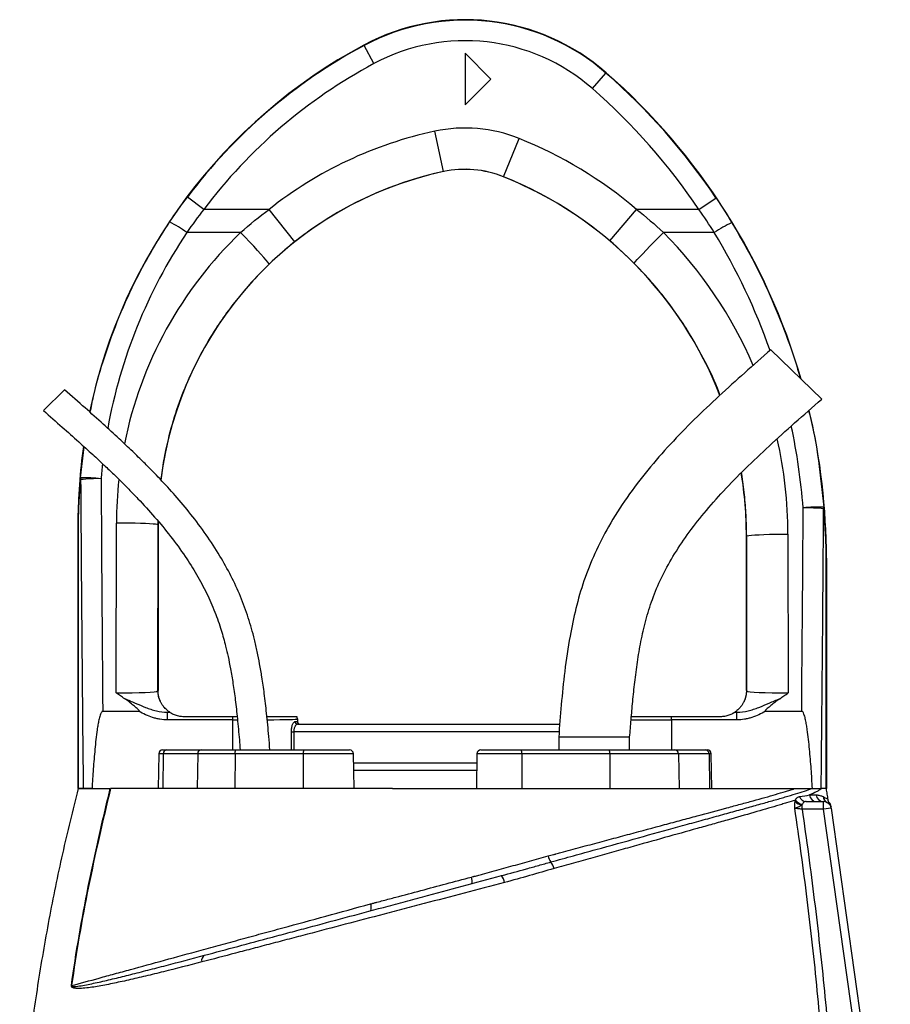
# Model space of a CAD drawing. Header units: millimetres. Extents: x 4080 to 7675, y 754 to 11989.
# Tile 6 of 6: x 5014 to 6701, y 10082 to 11989. Entities that reach past the tile are written whole.
import ezdxf

# ---------------------------------------------------------------- set-up
doc = ezdxf.new("R2010")
doc.units = ezdxf.units.MM
doc.header["$LTSCALE"] = 5

msp = doc.modelspace()

# ---------------------------------------------------------------- linework, layer by layer
at = {"color": 7, "linetype": 'Continuous', "lineweight": 25}
for p, q in [((5681.4, 11939.5), (5681, 11940.2)), ((5700.3, 11904.3), (5681.4, 11939.5)), ((5927.1, 11874.4), (5877.1, 11924.4)), ((5877.1, 11924.4), (5877.1, 11824.4)), ((6150, 11886.1), (6150.5, 11886.7)), ((5877.1, 11824.4), (5927.1, 11874.4)), ((6123.6, 11856), (6150, 11886.1)), ((5835.1, 11695), (5818.3, 11773.2)), ((5951.7, 11685.1), (5981.5, 11759.3)), ((5835.1, 11695), (5835.1, 11694.9)), ((5951.7, 11685.1), (5951.7, 11685)), ((5370.8, 11621.8), (5338.9, 11645.8)), ((6330, 11621.8), (6363.2, 11644.1)), ((5497.4, 11621.8), (5370.8, 11621.8)), ((5547.1, 11559.1), (5497.4, 11621.8)), ((6157.6, 11560.8), (6209.4, 11621.8)), ((6330, 11621.8), (6209.4, 11621.8)), ((5442.1, 11577.1), (5337.9, 11577.1)), ((6359.8, 11577.1), (6261.5, 11577.1)), ((6568, 11254.1), (6469.3, 11349.8)), ((5101.2, 11272), (5059.9, 11232)), ((5127.4, 11014.7), (5127.1, 11014.7)), ((5127.1, 10499.4), (5127.1, 11014.7)), ((5127.4, 11014.7), (5127.4, 10499.4)), ((5127.4, 11014.7), (5127.4, 11014.7)), ((5127.4, 10499.4), (5127.4, 11014.7)), ((5201.3, 10684.8), (5201.6, 11014.1)), ((5281.6, 11010.6), (5281.3, 10688.6)), ((5281.6, 11010.6), (5282.1, 11010.6)), ((5282.1, 11017.3), (5282.1, 11010.6)), ((5282.1, 11010.6), (5282.1, 10689.4)), ((6502.6, 10992.6), (6502.9, 10684.8)), ((6422.7, 10989), (6422.1, 10989)), ((6422.1, 10689.4), (6422.1, 10989)), ((6422.9, 10688.6), (6422.7, 10989)), ((6576.8, 10946.1), (6577.1, 10946.1)), ((6576.8, 10499.4), (6576.8, 10946.1)), ((6576.8, 10946.1), (6576.8, 10946.1)), ((6576.8, 10946.1), (6576.8, 10499.4)), ((6577.1, 10946.1), (6577.1, 10499.4)), ((5281.3, 10688.6), (5282.1, 10689.4)), ((6422.1, 10689.4), (6422.9, 10688.6)), ((5175, 10649.4), (5245.1, 10649.4)), ((5300.4, 10632.5), (5300.4, 10647.5)), ((5300.4, 10647.5), (5304.9, 10647.5)), ((6399.4, 10647.5), (6403.8, 10647.5)), ((6403.8, 10632.5), (6403.8, 10647.5)), ((6459.1, 10649.4), (6529.2, 10649.4)), ((5427.1, 10632.5), (5300.4, 10632.5)), ((5332.1, 10639.4), (5427.1, 10639.4)), ((5427.1, 10632.5), (5427.1, 10639.4)), ((5427.1, 10639.4), (5435.4, 10639.4)), ((5547.5, 10629.4), (5552.1, 10629.4)), ((5552.1, 10634.4), (5552.1, 10629.4)), ((5552.1, 10634.4), (5552.1, 10634.4)), ((5552.1, 10634.4), (5552.1, 10629.4)), ((5552.1, 10629.4), (5552.1, 10629.4)), ((6277.1, 10632.5), (6277.1, 10639.4)), ((6277.1, 10639.4), (6372.1, 10639.4)), ((6403.8, 10632.5), (6277.1, 10632.5)), ((5540.4, 10609.4), (5544.9, 10609.4)), ((5552.3, 10624.4), (6060.4, 10624.4)), ((6058.4, 10599.4), (6058.4, 10574.4)), ((6195.9, 10599.4), (6058.4, 10599.4)), ((6195.9, 10574.4), (6195.9, 10599.4)), ((5290.9, 10574.4), (5298.9, 10574.4)), ((5298.9, 10574.4), (5365.5, 10574.4)), ((5365.5, 10574.4), (5433.6, 10574.4)), ((5433.6, 10574.4), (5566, 10574.4)), ((5566, 10574.4), (5653.3, 10574.4)), ((5907.6, 10574.4), (5985.4, 10574.4)), ((5985.4, 10574.4), (6156, 10574.4)), ((6156, 10574.4), (6283.4, 10574.4)), ((6283.4, 10574.4), (6342.6, 10574.4)), ((6342.6, 10574.4), (6346.6, 10574.4)), ((5283.4, 10567), (5282.2, 10499.4)), ((5292.3, 10567), (5291.3, 10499.4)), ((5358.9, 10567), (5292.3, 10567)), ((5358.9, 10567), (5357.9, 10499.4)), ((5431.3, 10567), (5358.9, 10567)), ((5431.3, 10567), (5430.9, 10499.4)), ((5563.6, 10567), (5431.3, 10567)), ((5563.6, 10567), (5563.2, 10499.4)), ((5662, 10499.4), (5660.8, 10567)), ((5900.1, 10567), (5898.9, 10499.4)), ((5986.7, 10567), (5986.9, 10499.4)), ((6157.3, 10567), (5986.7, 10567)), ((6157.3, 10567), (6157.5, 10499.4)), ((6290.4, 10567), (6157.3, 10567)), ((6290.4, 10567), (6291.6, 10499.4)), ((6349.7, 10567), (6290.4, 10567)), ((6349.7, 10567), (6350.8, 10499.4)), ((6355.3, 10499.4), (6354.1, 10567)), ((5899.5, 10534.4), (5661.4, 10534.4)), ((5127.1, 10499.4), (5127.4, 10499.4)), ((5137.1, 10499.4), (5127.4, 10499.4)), ((5127.4, 10499.4), (5127.4, 10499.4)), ((5172, 10499.4), (5188.6, 10499.4)), ((5736.1, 10499.4), (5906.8, 10499.4)), ((6549.5, 10499.4), (6550, 10499.4)), ((6537.9, 10474.4), (6571.6, 10474.4)), ((6571.6, 10459.4), (6571.6, 10474.4)), ((6529.9, 10459.4), (6529.9, 10468)), ((6571.6, 10459.4), (6529.9, 10459.4)), ((6586.4, 10461.5), (6571.6, 10459.4)), ((6683.7, 9661.3), (6571.6, 10459.4)), ((6578.8, 10472.6), (6578.3, 10472.8)), ((6586.4, 10461.4), (6586.4, 10461.5)), ((6586.4, 10461.5), (6700.9, 9646.9)), ((5949.5, 10331.3), (5951.3, 10331.7))]:
    msp.add_line(p, q, dxfattribs=at)
at = {"color": 8, "linetype": 'Continuous', "lineweight": 25}
for p, q in [((5131.9, 11101.5), (5139.1, 11161.7)), ((5281.8, 11018), (5281.6, 11010.6)), ((5427.1, 10574.4), (5427.1, 10632.5)), ((6277.1, 10632.5), (6277.1, 10574.4)), ((5540.4, 10574.4), (5540.4, 10609.4)), ((5544.9, 10609.4), (5544.9, 10574.4)), ((6059.2, 10609.4), (5544.9, 10609.4)), ((5292.3, 10567), (5283.4, 10567)), ((5660.8, 10567), (5563.6, 10567)), ((5986.7, 10567), (5900.1, 10567)), ((6354.1, 10567), (6349.7, 10567)), ((5661.1, 10549.4), (5899.8, 10549.4))]:
    msp.add_line(p, q, dxfattribs=at)
at = {"color": 7, "linetype": 'Continuous', "lineweight": 25, "flags": 128}
for points in [[(5497.5, 11515.8), (5496.9, 11516.9), (5495, 11519.5), (5491.7, 11523.4), (5487.2, 11528.6), (5481.5, 11534.9), (5474.9, 11542.2), (5467.5, 11550.3), (5459.4, 11558.9), (5450.8, 11567.9), (5442.1, 11577.1)], [(6204.7, 11517.2), (6205.3, 11518.3), (6207.3, 11520.9), (6210.7, 11524.7), (6215.3, 11529.8), (6221.1, 11535.9), (6227.9, 11543), (6235.5, 11550.9), (6243.8, 11559.4), (6252.6, 11568.1), (6261.5, 11577.1)], [(5281.6, 11010.6), (5280.4, 11011.1), (5277.3, 11011.6), (5272.4, 11012.2), (5265.8, 11012.6), (5257.7, 11013.1), (5248.2, 11013.4), (5237.5, 11013.7), (5226.1, 11013.9), (5214, 11014.1), (5201.6, 11014.1)], [(6422.7, 10989), (6423.8, 10989.6), (6426.9, 10990.1), (6431.8, 10990.6), (6438.4, 10991.1), (6446.6, 10991.5), (6456.1, 10991.9), (6466.7, 10992.2), (6478.2, 10992.4), (6490.3, 10992.6), (6502.6, 10992.6)], [(5431.3, 10567), (5431.3, 10568.5), (5431.4, 10569.9), (5431.7, 10571.1), (5432, 10572.3), (5432.3, 10573.2), (5432.7, 10573.8), (5433.2, 10574.3), (5433.6, 10574.4)], [(5563.6, 10567), (5563.7, 10568.5), (5563.8, 10569.9), (5564, 10571.1), (5564.3, 10572.3), (5564.7, 10573.2), (5565.1, 10573.8), (5565.5, 10574.3), (5566, 10574.4)], [(5889.2, 10328), (5892.6, 10328.9), (5892.6, 10328.9)]]:
    msp.add_lwpolyline(points, dxfattribs=at)
at = {"color": 7, "linetype": 'Continuous', "lineweight": 25}
for centre, radius, start, end in [((5877.1, 11574.4), 415, 48.8005, 118.1929), ((5877.1, 11574.4), 414.2, 48.8005, 118.1929), ((5877.1, 11574.4), 374.3, 48.8005, 118.1929), ((6177.1, 11014.7), 1050, 118.1929, 168.2253), ((6177.1, 11014.7), 1049.2, 118.1929, 143.0256), ((6177.1, 11014.7), 1009.3, 118.1929, 143.0256), ((5327.1, 10946.1), 1250, 16.1034, 48.8005), ((5327.1, 10946.1), 1249.2, 33.9671, 48.8005), ((5327.1, 10946.1), 1209.3, 33.9671, 48.8005), ((5982.1, 11010.6), 780.1, 102.1224, 128.4138), ((5877.1, 11499.4), 280.1, 68.1161, 102.1224), ((5672.1, 10989), 830.1, 49.6645, 68.1161), ((5877.1, 11499.4), 200.1, 68.1161, 102.1224), ((5877.1, 11499.4), 200, 68.1161, 102.1224), ((5982.1, 11010.6), 700, 102.1224, 172.9049), ((5982.1, 11010.6), 700.1, 102.1224, 128.4138), ((5672.1, 10989), 750.1, 49.6645, 68.1161), ((5672.1, 10989), 750, 21.3034, 68.1161), ((5179.2, 11356), 272.1, 54.3311, 62.5562), ((6505.7, 11355.2), 265.6, 114.8932, 123.3337), ((5327.1, 10946.1), 1250, 0, 13.2399), ((6177.1, 11014.7), 1050, 171.9067, 180), ((5672.1, 10989), 750, 0, 9.3367), ((5144.4, 11100.8), 12.6, 176.8653, 192.0026), ((5142.9, 10867.6), 234.1, 82.9274, 92.6994), ((5165.5, 10797.6), 302.5, 88.8275, 96.3421), ((6560.1, 10811), 234.1, 87.0867, 96.8611), ((6538.2, 10737.9), 305.6, 83.6975, 91.1288), ((6560.9, 11044.3), 11.2, 346.3915, 2.7476), ((5321.3, 10688.6), 40, 180.0185, 209.1258), ((6382.9, 10688.6), 40, 330.8742, 359.9815), ((5332.1, 10689.4), 50, 236.7363, 236.9813), ((6372.1, 10689.4), 50, 303.0187, 303.2637), ((5552.4, 10629.3), 4.91, 178.9427, 268.9022), ((5537.1, 10634.4), 15, 0.0179, 19.6354), ((5557.1, 10629.4), 5, 179.9956, 269.9956), ((5290.9, 10566.9), 7.5, 90, 179), ((5299.4, 10567.4), 7.07, 93.8436, 182.5389), ((5366, 10567.4), 7.07, 93.8436, 182.5389), ((5653.3, 10566.9), 7.5, 1, 90), ((5907.6, 10566.9), 7.5, 90, 179), ((5975.2, 10568.8), 11.7, 351.3091, 28.7329), ((6145.8, 10568.8), 11.7, 351.3091, 28.7329), ((6283.2, 10567.1), 7.28, 359.2325, 88.2045), ((6342.4, 10567.1), 7.28, 359.2325, 88.2045), ((6346.6, 10566.9), 7.5, 1, 90), ((6531.3, 10487.8), 19.8, 221.6133, 266.1291), ((6532.5, 10488.2), 18.9, 214.9381, 264.0372), ((6538.2, 10488.1), 13.7, 197.9005, 268.4239), ((6558.5, 10488.9), 14.5, 186.6031, 268.7715), ((6571.8, 10489.1), 14.7, 187.4681, 269.2533), ((6585, 10485.8), 14.6, 187.5919, 242.9681), ((6571.6, 10459.4), 15, 8, 90), ((6571, 10463.2), 15, 7.9997, 36.5497), ((6070.3, 10376.3), 33.1, 192.9568, 215.1693), ((6020.2, 10338.1), 29.9, 12.4711, 39.8202), ((5871.5, 10320.5), 19.2, 344.2305, 22.8222), ((5923.5, 10313), 30.1, 8.5407, 36.1743), ((5676, 10268.4), 19.4, 343.7036, 23.1661), ((5377.9, 10166.8), 11.3, 119.6226, 196.3097), ((5109.8, 10060.4), 57.5, 85.1274, 85.6056)]:
    msp.add_arc(centre, radius, start, end, dxfattribs=at)
at = {"color": 8, "linetype": 'Continuous', "lineweight": 25}
for centre, major_axis, ratio, start_param, end_param in [((6177.1, 11017.3), (0, 1008.8), 1, 0.982585, 1.391125), ((5982.1, 11013.5), (0, 780.5), 1, 0.764074, 1.372079), ((5672.1, 10992), (0, 830.5), 1, 5.117943, 5.494101), ((5327.1, 10948.9), (0, 1208.7), 1, 5.049124, 5.258909), ((5327.1, 10948.9), (0, 1208.7), 1, 4.790748, 4.92309), ((5672.1, 10992), (0, 830.5), 1, 4.71317, 4.937328), ((6177.1, 11017.3), (0, 1008.8), 1, 1.460239, 1.48873), ((5982.1, 11013.5), (0, 780.5), 1, 1.461892, 1.570015), ((6077.1, 12548.5), (0, 10282.4), 0.048627, 4.511856, 4.565316), ((5427.1, 10634.4), (125, 0), 0.01536, 4.712389, 4.784591), ((5427.1, 10634.4), (125, 0), 0.01536, 5.276513, 6.265732), ((6277.1, 10634.4), (125, 0), 0.01536, 4.031302, 4.712389)]:
    msp.add_ellipse(centre, major_axis=major_axis, ratio=ratio, start_param=start_param, end_param=end_param, dxfattribs=at)
at = {"color": 7, "linetype": 'Continuous', "lineweight": 25}
for centre, major_axis, ratio, start_param, end_param in [((5627.1, 12548.5), (0, 10282.4), 0.048627, 1.712315, 1.771423), ((5627.1, 12550.3), (0, 10282.4), 0.044737, 1.712315, 1.756735), ((6077.1, 12550.3), (0, 10282.4), 0.044737, 4.52645, 4.565316), ((5201.3, 10688.7), (80, 0), 0.048575, 4.712297, 6.265657), ((5322.1, 10689.4), (-28.3, -28.3), 0.999695, 5.497939, 5.499231), ((6382.1, 10689.4), (-28.3, 28.3), 0.999695, 3.925547, 3.926839), ((6502.9, 10688.7), (80, 0), 0.048575, 3.15912, 4.712481), ((5201.3, 10648.7), (120, 0), 0.017486, 5.683962, 5.749965), ((6502.9, 10648.7), (120, 0), 0.017486, 3.674813, 3.740816), ((5537.1, 10634.4), (10.6, 10.6), 0.999695, 5.497939, 5.837579), ((5557.1, 10629.4), (5, 0), 0.999848, 3.141593, 4.712389)]:
    msp.add_ellipse(centre, major_axis=major_axis, ratio=ratio, start_param=start_param, end_param=end_param, dxfattribs=at)
for points in [[(5304.6, 11597.5), (5315.6, 11613.9), (5327, 11630), (5338.9, 11645.8)], [(6363.2, 11644.1), (6373.8, 11628.3), (6384.1, 11612.3), (6393.9, 11596.1)], [(5370.8, 11621.8), (5359.4, 11607.2), (5348.4, 11592.3), (5337.9, 11577.1)], [(5442.1, 11577.1), (5459.8, 11592.8), (5478.3, 11607.7), (5497.4, 11621.8)], [(6209.4, 11621.8), (6227.4, 11607.6), (6244.8, 11592.7), (6261.5, 11577.1)], [(6359.8, 11577.1), (6350.2, 11592.2), (6340.3, 11607.1), (6330, 11621.8)], [(5547.1, 11559.1), (5529.9, 11545.4), (5513.3, 11531), (5497.5, 11515.8)], [(6204.7, 11517.2), (6189.7, 11532.4), (6173.9, 11546.9), (6157.6, 11560.8)], [(5906.8, 10499.4), (5914.4, 10499.4), (5930.2, 10499.4), (5955.6, 10499.4), (5982.4, 10499.4), (6009.8, 10499.4), (6036.8, 10499.4), (6062.5, 10499.4), (6086.4, 10499.4), (6101, 10499.4), (6107.9, 10499.4)], [(6577.1, 10499.4), (6576.7, 10499.4), (6573.4, 10499.4), (6567.2, 10499.4)], [(6516.4, 10474.7), (6516.6, 10475.6), (6516.8, 10476.5), (6517, 10477.4)], [(6525.2, 10483.9), (6532.3, 10485.1), (6538.6, 10486.2), (6544.1, 10487.2)], [(6544.1, 10487.2), (6549, 10487.2), (6553.3, 10487.2), (6557.2, 10487.2)], [(6530.5, 10469.4), (6530.3, 10469), (6530.1, 10468.5), (6529.9, 10468)], [(6038, 10368.9), (6041.4, 10369.9), (6044.9, 10370.8), (6048.3, 10371.8)]]:
    msp.add_open_spline(points, degree=3, dxfattribs=at)
at = {"color": 8, "linetype": 'Continuous', "lineweight": 25}
for points, knots in [([(5150.8, 11228.1), (5152.8, 11238.6), (5159.8, 11275.4), (5178.2, 11337.8), (5205.9, 11414.5), (5237.6, 11483.4), (5270.5, 11544.5), (5293.2, 11579.8), (5304.6, 11597.5)], [0, 0, 0, 0, 0.079758, 0.27903, 0.483159, 0.687289, 0.843363, 1, 1, 1, 1]), ([(6393.9, 11596.1), (6407.4, 11573.1), (6434.3, 11526.9), (6469, 11454.6), (6499, 11379.9), (6518, 11326.3), (6525.6, 11297.3), (6526.3, 11294.6)], [0, 0, 0, 0, 0.242221, 0.484941, 0.727661, 0.974494, 1, 1, 1, 1]), ([(5497.5, 11515.8), (5488, 11506.4), (5469, 11487.6), (5442.5, 11457.2), (5417.6, 11425.4), (5391.1, 11387.2), (5364.4, 11342.1), (5338.7, 11289.1), (5317.3, 11233.6), (5302.4, 11181.9), (5292.6, 11136.6), (5289, 11110.5), (5287.2, 11098)], [0, 0, 0, 0, 0.0839967, 0.1679934, 0.2531138, 0.3382343, 0.4604549, 0.5826756, 0.7084463, 0.8342172, 0.9210577, 1, 1, 1, 1]), ([(6370.8, 11261.7), (6370.1, 11263.8), (6362.3, 11286.2), (6342.6, 11326.9), (6315.1, 11376.9), (6287.6, 11418.5), (6262.1, 11452.9), (6234.7, 11486), (6214.7, 11506.8), (6204.7, 11517.2)], [0, 0, 0, 0, 0.021931, 0.231395, 0.440859, 0.579729, 0.718598, 0.859299, 1, 1, 1, 1]), ([(6542.7, 11231.8), (6543.4, 11229.2), (6551.8, 11197.4), (6562.7, 11135.1), (6568.9, 11075), (6572, 11044.9)], [0, 0, 0, 0, 0.043247, 0.520364, 1, 1, 1, 1]), ([(6422.7, 10989), (6422.4, 11002.4), (6422, 11029.1), (6418.5, 11069.1), (6415.3, 11096.7), (6412.6, 11110.8), (6412.4, 11111.6)], [0, 0, 0, 0, 0.325064, 0.650128, 0.978956, 1, 1, 1, 1]), ([(6570.5, 10483.9), (6573.4, 10482.4), (6577.8, 10480.2), (6580.1, 10478.9), (6580.2, 10478.8), (6580.2, 10478.8)], [0, 0, 0, 0, 0.521118, 0.793333, 1, 1, 1, 1]), ([(6583, 10472.1), (6583, 10472.1), (6583, 10472.1), (6582.1, 10471.6), (6580.8, 10472.1), (6580.5, 10472.1)], [0, 0, 0, 0, 0.335959, 0.855568, 1, 1, 1, 1])]:
    msp.add_open_spline(points, degree=3, knots=knots, dxfattribs=at)
at = {"color": 7, "linetype": 'Continuous', "lineweight": 25}
for points, knots in [([(6469.3, 11349.8), (6452.4, 11335), (6418.8, 11305.4), (6369.2, 11260.6), (6320.9, 11214.8), (6274.4, 11167.3), (6230.5, 11117.2), (6190.1, 11064), (6155.7, 11010), (6127.7, 10955.9), (6106.6, 10902.7), (6091.2, 10848.9), (6078.9, 10790.3), (6069.8, 10728), (6063.2, 10662.7), (6060, 10620.2), (6058.4, 10599.4)], [0, 0, 0, 0, 0.075782, 0.150783, 0.225431, 0.300064, 0.374771, 0.449773, 0.525045, 0.590363, 0.654638, 0.717589, 0.778744, 0.856355, 0.929624, 1, 1, 1, 1]), ([(5498.8, 10574.4), (5498.1, 10583.2), (5496.3, 10606.9), (5492.8, 10643.4), (5488.4, 10681.7), (5483.8, 10713.7), (5479.2, 10740.7), (5474.4, 10765), (5467.5, 10794.8), (5457.5, 10830.6), (5442.5, 10871.9), (5423.9, 10911.9), (5401.6, 10951.9), (5375.6, 10991.8), (5346.4, 11030.7), (5316.4, 11066.5), (5291.5, 11093.7), (5271.1, 11114.9), (5253.5, 11132.7), (5231.7, 11154), (5205.4, 11178.8), (5174.7, 11206.9), (5139.5, 11238.4), (5114.4, 11260.4), (5101.2, 11272)], [0, 0, 0, 0, 0.031551, 0.085485, 0.13182, 0.170511, 0.201542, 0.230301, 0.25948, 0.311438, 0.364163, 0.416982, 0.469826, 0.529004, 0.587941, 0.644518, 0.696912, 0.720533, 0.75038, 0.786967, 0.830235, 0.880156, 0.936733, 1, 1, 1, 1]), ([(6195.9, 10599.4), (6196.8, 10610.5), (6198.7, 10633.5), (6201.8, 10668.9), (6205.7, 10706.2), (6210.7, 10745), (6217.5, 10784.9), (6226.8, 10825.7), (6239.6, 10867), (6257, 10908.7), (6279.7, 10950.4), (6307.5, 10992.3), (6340.4, 11034.5), (6378, 11077.1), (6420.3, 11120.2), (6466.5, 11164), (6516.2, 11208.7), (6550.5, 11238.8), (6568, 11254.1)], [0, 0, 0, 0, 0.04261, 0.088057, 0.136008, 0.186034, 0.237676, 0.290826, 0.345714, 0.402895, 0.463102, 0.526963, 0.594979, 0.667421, 0.744346, 0.825622, 0.91098, 1, 1, 1, 1]), ([(5059.9, 11232), (5072.1, 11221.3), (5095, 11201.2), (5126.9, 11172.8), (5154.2, 11148.1), (5176.8, 11127.1), (5195.5, 11109.3), (5212, 11093.2), (5227.6, 11077.4), (5249.1, 11055.1), (5275.9, 11025.8), (5306.6, 10988.6), (5333.8, 10951.4), (5357.1, 10914.6), (5376.5, 10878.7), (5392.4, 10842.5), (5402.6, 10813.1), (5409.1, 10790.8), (5413.5, 10774), (5418.1, 10754.2), (5422.9, 10730.3), (5427.6, 10702.2), (5432.1, 10670), (5436.1, 10633.6), (5439.1, 10601.2), (5440.8, 10581), (5441.3, 10574.4)], [0, 0, 0, 0, 0.061537, 0.115578, 0.162106, 0.201141, 0.23272, 0.260437, 0.288549, 0.317052, 0.377914, 0.439148, 0.500379, 0.552487, 0.604477, 0.6552, 0.702424, 0.722481, 0.743133, 0.768669, 0.799514, 0.835762, 0.876712, 0.923031, 0.974731, 1, 1, 1, 1]), ([(5127.4, 11014.7), (5127.4, 11016.9), (5127.4, 11018.9), (5127.5, 11022.9), (5127.5, 11024.9), (5127.6, 11028.7), (5127.6, 11030.6), (5127.7, 11034.3), (5127.8, 11036.1), (5127.9, 11041.5), (5128.1, 11045.1), (5128.4, 11052.2), (5128.5, 11055.8), (5129.1, 11066.4), (5129.6, 11073.5), (5130.6, 11087.5), (5131.2, 11094.5), (5131.9, 11101.5)], [0, 0, 0, 0, 0.0625, 0.0625, 0.125, 0.125, 0.1875, 0.1875, 0.25, 0.25, 0.375, 0.375, 0.5, 0.5, 0.75, 0.75, 1, 1, 1, 1]), ([(5132.1, 11098.2), (5131.4, 11091.5), (5130.8, 11084.8), (5129.7, 11071.4), (5129.2, 11064.6), (5128.6, 11054.5), (5128.5, 11051.1), (5128.1, 11044.3), (5128, 11040.8), (5127.8, 11035.6), (5127.8, 11033.9), (5127.7, 11030.3), (5127.6, 11028.5), (5127.5, 11024.8), (5127.5, 11022.9), (5127.5, 11019.9), (5127.4, 11018.9), (5127.4, 11016.9), (5127.4, 11015.8), (5127.4, 11014.7)], [0, 0, 0, 0, 0.25, 0.25, 0.5, 0.5, 0.625, 0.625, 0.75, 0.75, 0.8125, 0.8125, 0.875, 0.875, 0.9375, 0.9375, 0.96875, 0.96875, 1, 1, 1, 1]), ([(6576.8, 10946.1), (6576.8, 10947.3), (6576.8, 10948.5), (6576.8, 10950.8), (6576.8, 10951.9), (6576.7, 10955.2), (6576.7, 10957.4), (6576.6, 10961.6), (6576.6, 10963.6), (6576.4, 10967.7), (6576.4, 10969.7), (6576.2, 10975.7), (6576, 10979.6), (6575.7, 10987.5), (6575.5, 10991.4), (6574.8, 11003), (6574.3, 11010.8), (6573.1, 11026.3), (6572.5, 11034), (6571.7, 11041.7)], [0, 0, 0, 0, 0.03125, 0.03125, 0.0625, 0.0625, 0.125, 0.125, 0.1875, 0.1875, 0.25, 0.25, 0.375, 0.375, 0.5, 0.5, 0.75, 0.75, 1, 1, 1, 1]), ([(6572, 11044.9), (6572.7, 11036.8), (6573.4, 11028.8), (6574.5, 11012.8), (6575, 11004.7), (6575.6, 10992.6), (6575.8, 10988.6), (6576.1, 10980.4), (6576.3, 10976.4), (6576.4, 10970.2), (6576.5, 10968.1), (6576.6, 10963.9), (6576.6, 10961.8), (6576.7, 10957.5), (6576.8, 10955.3), (6576.8, 10951.9), (6576.8, 10950.8), (6576.8, 10948.5), (6576.8, 10947.3), (6576.8, 10946.1)], [0, 0, 0, 0, 0.25, 0.25, 0.5, 0.5, 0.625, 0.625, 0.75, 0.75, 0.8125, 0.8125, 0.875, 0.875, 0.9375, 0.9375, 0.96875, 0.96875, 1, 1, 1, 1]), ([(5217.5, 10673.6), (5214.8, 10675.4), (5212.1, 10677.3), (5208, 10680.1), (5206.7, 10681), (5204, 10682.9), (5202.7, 10683.8), (5201.3, 10684.8)], [0, 0, 0, 0, 0.5, 0.5, 0.75, 0.75, 1, 1, 1, 1]), ([(5286.4, 10669.2), (5286, 10670.1), (5285.5, 10671.2), (5284.7, 10673.4), (5284.3, 10674.6), (5283.7, 10676.7), (5283.6, 10677.4), (5283.2, 10679), (5283, 10679.9), (5282.7, 10681.8), (5282.5, 10682.9), (5282.3, 10684.9), (5282.2, 10685.6), (5282.2, 10686.8), (5282.2, 10687.3), (5282.1, 10688.3), (5282.1, 10688.8), (5282.1, 10689.3)], [0, 0, 0, 0, 0.25, 0.25, 0.5, 0.5, 0.625, 0.625, 0.75, 0.75, 0.875, 0.875, 0.9375, 0.9375, 0.96875, 0.96875, 1, 1, 1, 1]), ([(6422.1, 10689.3), (6422.1, 10688.8), (6422.1, 10688.3), (6422.1, 10687.3), (6422, 10686.9), (6422, 10685.6), (6421.9, 10684.9), (6421.8, 10683.6), (6421.7, 10683), (6421.5, 10681.9), (6421.5, 10681.4), (6421.2, 10679.9), (6421, 10679.1), (6420.7, 10677.5), (6420.5, 10676.7), (6419.9, 10674.7), (6419.5, 10673.4), (6418.7, 10671.2), (6418.3, 10670.1), (6417.8, 10669.2)], [0, 0, 0, 0, 0.03125, 0.03125, 0.0625, 0.0625, 0.125, 0.125, 0.1875, 0.1875, 0.25, 0.25, 0.375, 0.375, 0.5, 0.5, 0.75, 0.75, 1, 1, 1, 1]), ([(6486.7, 10673.6), (6489.4, 10675.4), (6492.1, 10677.3), (6496.2, 10680.1), (6497.5, 10681), (6500.2, 10682.9), (6501.6, 10683.8), (6502.9, 10684.8)], [0, 0, 0, 0, 0.5, 0.5, 0.75, 0.75, 1, 1, 1, 1]), ([(5245.1, 10649.4), (5245.3, 10649.4), (5245.6, 10649.4), (5245.8, 10649.6), (5245.9, 10649.7), (5245.9, 10649.9), (5245.9, 10650), (5245.8, 10650.2), (5245.7, 10650.4), (5245.5, 10650.8), (5245.4, 10650.9), (5244.8, 10651.7), (5244.2, 10652.2), (5242.4, 10653.9), (5241.2, 10654.9), (5237.6, 10658), (5235.1, 10660), (5230.2, 10664.1), (5227.8, 10666.1), (5222.8, 10670), (5220.2, 10671.9), (5217.5, 10673.6)], [0, 0, 0, 0, 0.015625, 0.015625, 0.023437, 0.023437, 0.03125, 0.03125, 0.046875, 0.046875, 0.0625, 0.0625, 0.125, 0.125, 0.25, 0.25, 0.5, 0.5, 0.75, 0.75, 1, 1, 1, 1]), ([(5217.5, 10673.6), (5221, 10672.4), (5224.4, 10671), (5231.2, 10668.2), (5234.6, 10666.7), (5244.6, 10662.3), (5251.3, 10659.4), (5261.4, 10655.5), (5264.9, 10654.3), (5271.8, 10652.1), (5275.3, 10651.1), (5285.9, 10648.5), (5293.1, 10647.5), (5300.4, 10647.5)], [0, 0, 0, 0, 0.125, 0.125, 0.25, 0.25, 0.5, 0.5, 0.625, 0.625, 0.75, 0.75, 1, 1, 1, 1]), ([(5304.7, 10647.6), (5304.5, 10647.7), (5303.9, 10648.1), (5302, 10649.5), (5301.3, 10650), (5299.6, 10651.4), (5298.6, 10652.2), (5296.6, 10654.2), (5295.5, 10655.3), (5293.3, 10657.9), (5292.2, 10659.3), (5290.1, 10662.3), (5289.1, 10663.9), (5287.8, 10666.2), (5287.4, 10666.9), (5286.8, 10668.3), (5286.5, 10668.8), (5286.4, 10669.2)], [0, 0, 0, 0, 0.25, 0.25, 0.375, 0.375, 0.5, 0.5, 0.625, 0.625, 0.75, 0.75, 0.875, 0.875, 0.9375, 0.9375, 1, 1, 1, 1]), ([(6417.8, 10669.2), (6417.7, 10668.8), (6417.4, 10668.3), (6416.8, 10667), (6416.4, 10666.2), (6415.1, 10663.9), (6414.2, 10662.3), (6412.1, 10659.3), (6411, 10657.9), (6408.8, 10655.4), (6407.7, 10654.2), (6404.6, 10651.3), (6402.8, 10649.9), (6401, 10648.6), (6400.5, 10648.2), (6399.8, 10647.8), (6399.6, 10647.6), (6399.5, 10647.6)], [0, 0, 0, 0, 0.0625, 0.0625, 0.125, 0.125, 0.25, 0.25, 0.375, 0.375, 0.5, 0.5, 0.75, 0.75, 0.875, 0.875, 1, 1, 1, 1]), ([(6403.8, 10647.5), (6411.1, 10647.5), (6418.3, 10648.5), (6428.9, 10651.1), (6432.4, 10652.1), (6439.4, 10654.3), (6442.8, 10655.5), (6452.9, 10659.4), (6459.6, 10662.3), (6469.7, 10666.7), (6473, 10668.2), (6479.8, 10671), (6483.2, 10672.4), (6486.7, 10673.6)], [0, 0, 0, 0, 0.25, 0.25, 0.375, 0.375, 0.5, 0.5, 0.75, 0.75, 0.875, 0.875, 1, 1, 1, 1]), ([(6486.7, 10673.6), (6484, 10671.9), (6481.5, 10670), (6476.4, 10666.1), (6474, 10664.1), (6469.1, 10660), (6466.6, 10658), (6463, 10654.9), (6461.8, 10653.9), (6460, 10652.2), (6459.5, 10651.7), (6458.8, 10650.9), (6458.7, 10650.7), (6458.5, 10650.4), (6458.4, 10650.2), (6458.3, 10650), (6458.3, 10649.8), (6458.3, 10649.7), (6458.4, 10649.6), (6458.7, 10649.4), (6458.9, 10649.4), (6459.1, 10649.4)], [0, 0, 0, 0, 0.25, 0.25, 0.5, 0.5, 0.75, 0.75, 0.875, 0.875, 0.9375, 0.9375, 0.953125, 0.953125, 0.96875, 0.96875, 0.976563, 0.976563, 0.984375, 0.984375, 1, 1, 1, 1]), ([(5175, 10649.4), (5174.6, 10649.4), (5174.2, 10649.3), (5173.6, 10648.8), (5173.3, 10648.5), (5172.5, 10647.6), (5172.1, 10646.9), (5170.9, 10644.8), (5170.4, 10643.3), (5169.4, 10640.2), (5168.9, 10638.7), (5168.1, 10635.6), (5167.8, 10634.1), (5166.8, 10629.4), (5166.2, 10626.3), (5165.1, 10620), (5164.6, 10616.8), (5163.2, 10607.4), (5162.5, 10601), (5161, 10588.4), (5160.4, 10582), (5158.6, 10563), (5157.6, 10550.3), (5155.7, 10524.9), (5154.9, 10512.1), (5154.2, 10499.4)], [0, 0, 0, 0, 0.007812, 0.007812, 0.015625, 0.015625, 0.03125, 0.03125, 0.0625, 0.0625, 0.09375, 0.09375, 0.125, 0.125, 0.1875, 0.1875, 0.25, 0.25, 0.375, 0.375, 0.5, 0.5, 0.75, 0.75, 1, 1, 1, 1]), ([(5300.4, 10632.5), (5295.5, 10632.5), (5290.7, 10632.9), (5283.5, 10634.2), (5281.1, 10634.7), (5276.4, 10635.8), (5274, 10636.5), (5262.4, 10640.3), (5253.6, 10644.5), (5245.1, 10649.4)], [0, 0, 0, 0, 0.25, 0.25, 0.375, 0.375, 0.5, 0.5, 1, 1, 1, 1]), ([(5304.9, 10647.5), (5304.9, 10647.5), (5305, 10647.4), (5305.3, 10647.2), (5305.6, 10647), (5306.5, 10646.5), (5307.4, 10645.9), (5309.3, 10644.9), (5310.5, 10644.3), (5312.8, 10643.2), (5314.1, 10642.7), (5316.7, 10641.8), (5318, 10641.4), (5320.8, 10640.7), (5322.2, 10640.4), (5326.3, 10639.7), (5329.2, 10639.4), (5332.1, 10639.4)], [0, 0, 0, 0, 0.0625, 0.0625, 0.125, 0.125, 0.25, 0.25, 0.375, 0.375, 0.5, 0.5, 0.625, 0.625, 0.75, 0.75, 1, 1, 1, 1]), ([(6372.1, 10639.4), (6375, 10639.4), (6377.8, 10639.7), (6382, 10640.4), (6383.4, 10640.7), (6386.1, 10641.4), (6387.5, 10641.8), (6390.1, 10642.7), (6391.4, 10643.2), (6393.7, 10644.3), (6394.9, 10644.9), (6396.3, 10645.7), (6396.8, 10645.9), (6397.6, 10646.4), (6398, 10646.6), (6398.6, 10647), (6398.9, 10647.2), (6399.2, 10647.4), (6399.3, 10647.5), (6399.4, 10647.5)], [0, 0, 0, 0, 0.25, 0.25, 0.375, 0.375, 0.5, 0.5, 0.625, 0.625, 0.75, 0.75, 0.8125, 0.8125, 0.875, 0.875, 0.9375, 0.9375, 1, 1, 1, 1]), ([(6459.1, 10649.4), (6450.6, 10644.5), (6441.8, 10640.3), (6430.2, 10636.5), (6427.8, 10635.8), (6423.1, 10634.7), (6420.7, 10634.2), (6413.5, 10632.9), (6408.7, 10632.5), (6403.8, 10632.5)], [0, 0, 0, 0, 0.5, 0.5, 0.625, 0.625, 0.75, 0.75, 1, 1, 1, 1]), ([(6550, 10499.4), (6549.3, 10512.1), (6548.5, 10524.9), (6546.7, 10550.3), (6545.6, 10563), (6543.8, 10582.1), (6543.2, 10588.4), (6541.8, 10601.1), (6541, 10607.4), (6539.6, 10616.9), (6539.1, 10620), (6538, 10626.3), (6537.4, 10629.5), (6536.4, 10634.1), (6536.1, 10635.7), (6535.2, 10638.8), (6534.8, 10640.3), (6533.8, 10643.3), (6533.2, 10644.8), (6532.1, 10647), (6531.7, 10647.6), (6530.9, 10648.6), (6530.6, 10648.8), (6530, 10649.3), (6529.6, 10649.4), (6529.2, 10649.4)], [0, 0, 0, 0, 0.25, 0.25, 0.5, 0.5, 0.625, 0.625, 0.75, 0.75, 0.8125, 0.8125, 0.875, 0.875, 0.90625, 0.90625, 0.9375, 0.9375, 0.96875, 0.96875, 0.984375, 0.984375, 0.992187, 0.992187, 1, 1, 1, 1]), ([(5493, 10639.4), (5493.8, 10639.4), (5500.7, 10639.4), (5512, 10639.4), (5526.3, 10639.4), (5537.6, 10639.4), (5545.3, 10639.4), (5550, 10639.4), (5550.8, 10639.4), (5551.2, 10639.4)], [0, 0, 0, 0, 0.021068, 0.192382, 0.363695, 0.534798, 0.7059, 0.85295, 1, 1, 1, 1]), ([(5540.4, 10609.4), (5540.4, 10610.7), (5540.4, 10612.1), (5540.6, 10614.7), (5540.8, 10615.9), (5541.3, 10618.3), (5541.5, 10619.5), (5542.1, 10621.7), (5542.5, 10622.7), (5543.2, 10624.5), (5543.6, 10625.3), (5544.4, 10626.8), (5544.8, 10627.4), (5545.6, 10628.4), (5546, 10628.8), (5546.7, 10629.3), (5547.1, 10629.4), (5547.5, 10629.4)], [0, 0, 0, 0, 0.125, 0.125, 0.25, 0.25, 0.375, 0.375, 0.5, 0.5, 0.625, 0.625, 0.75, 0.75, 0.875, 0.875, 1, 1, 1, 1]), ([(6199.2, 10639.4), (6200.8, 10639.4), (6207.6, 10639.4), (6221.8, 10639.4), (6240.4, 10639.4), (6259, 10639.4), (6271.1, 10639.4), (6277.1, 10639.4)], [0, 0, 0, 0, 0.076466, 0.32402, 0.571576, 0.785788, 1, 1, 1, 1]), ([(5552.3, 10624.4), (5551.9, 10624.4), (5551.5, 10624.3), (5550.8, 10623.9), (5550.4, 10623.7), (5549.5, 10623), (5549.1, 10622.5), (5548.3, 10621.5), (5547.9, 10620.9), (5547.2, 10619.5), (5546.8, 10618.8), (5546.2, 10617.2), (5545.9, 10616.3), (5545.4, 10614.5), (5545.2, 10613.5), (5545, 10611.5), (5544.9, 10610.5), (5544.9, 10609.4)], [0, 0, 0, 0, 0.125, 0.125, 0.25, 0.25, 0.375, 0.375, 0.5, 0.5, 0.625, 0.625, 0.75, 0.75, 0.875, 0.875, 1, 1, 1, 1]), ([(5127.1, 10499.4), (5116.7, 10457.4), (5096, 10373.3), (5070.2, 10246.1), (5048.1, 10118.2), (5030.6, 9989.7), (5019.2, 9888), (5015.2, 9829), (5014.1, 9813.2)], [0, 0, 0, 0, 0.186516, 0.372902, 0.559207, 0.74548, 0.931769, 1, 1, 1, 1]), ([(5114.2, 10117.7), (5118.6, 10149.9), (5123.6, 10181.9), (5134.6, 10245.8), (5140.6, 10277.7), (5153.4, 10341.3), (5160.2, 10373), (5174.4, 10436.3), (5181.9, 10467.9), (5189.5, 10499.4)], [0, 0, 0, 0, 0.25, 0.25, 0.5, 0.5, 0.75, 0.75, 1, 1, 1, 1]), ([(5190, 10499.4), (5174.8, 10436.4), (5160.3, 10373.1), (5141, 10277.7), (5135, 10245.8), (5124.1, 10181.9), (5119.1, 10149.8), (5114.7, 10117.7)], [0, 0, 0, 0, 0.5, 0.5, 0.75, 0.75, 1, 1, 1, 1]), ([(5127.1, 10499.4), (5127.1, 10499.4), (5127.1, 10499.4), (5127.2, 10499.4), (5127.3, 10499.4), (5127.5, 10499.4), (5127.7, 10499.4), (5127.9, 10499.4), (5128.3, 10499.4), (5128.6, 10499.4), (5129, 10499.4), (5129.5, 10499.4), (5130.7, 10499.4), (5133.3, 10499.4), (5138.2, 10499.4), (5144.6, 10499.4), (5150.6, 10499.4), (5155.4, 10499.4), (5158.4, 10499.4), (5161.6, 10499.4), (5164.9, 10499.4), (5168.3, 10499.4), (5170.8, 10499.4), (5172, 10499.4)], [0, 0, 0, 0, 0.0227397, 0.045471, 0.0681961, 0.0909169, 0.1136355, 0.1363538, 0.159074, 0.1817982, 0.2045282, 0.2272662, 0.2500142, 0.3749951, 0.5000011, 0.624982, 0.749988, 0.7916706, 0.8333309, 0.8749814, 0.9166347, 0.9583034, 1, 1, 1, 1]), ([(5154.2, 10499.4), (5152, 10499.4), (5150, 10499.4), (5147.2, 10499.4), (5146.3, 10499.4), (5144.7, 10499.4), (5143.9, 10499.4), (5141.7, 10499.4), (5140.5, 10499.4), (5138.4, 10499.4), (5137.7, 10499.4), (5137.1, 10499.4)], [0, 0, 0, 0, 0.25, 0.25, 0.375, 0.375, 0.5, 0.5, 0.75, 0.75, 1, 1, 1, 1]), ([(5736.1, 10499.4), (5680.5, 10499.4), (5571.2, 10499.4), (5420, 10499.4), (5289.2, 10499.4), (5219.6, 10499.4), (5190, 10499.4)], [0.5613215, 0.5613215, 0.5613215, 0.5613215, 0.6404767, 0.7196318, 0.798787, 0.8776759, 0.8776759, 0.8776759, 0.8776759]), ([(6043.2, 10357.3), (6050.6, 10359.3), (6058, 10361.4), (6072.7, 10365.4), (6087.3, 10369.4), (6101.7, 10373.4), (6116.1, 10377.4), (6123.3, 10379.4), (6158.9, 10389.2), (6186.3, 10396.8), (6239.3, 10411.5), (6264.9, 10418.5), (6301.7, 10428.7), (6313.7, 10432), (6331.4, 10436.9), (6337.2, 10438.5), (6348.7, 10441.6), (6354.3, 10443.2), (6371, 10447.8), (6381.7, 10450.8), (6402.5, 10456.5), (6412.5, 10459.3), (6427, 10463.3), (6431.7, 10464.6), (6440.9, 10467.2), (6445.4, 10468.5), (6458.6, 10472.2), (6467, 10474.6), (6482.9, 10479.1), (6490.4, 10481.2), (6504.5, 10485.4), (6511.2, 10487.3), (6523.5, 10491.1), (6529.2, 10492.9), (6539.6, 10496.3), (6544.3, 10497.9), (6548.6, 10499.4)], [0, 0, 0, 0, 0.03125, 0.03125, 0.0625, 0.09375, 0.09375, 0.125, 0.125, 0.25, 0.25, 0.375, 0.375, 0.4375, 0.4375, 0.46875, 0.46875, 0.5, 0.5, 0.5625, 0.5625, 0.625, 0.625, 0.65625, 0.65625, 0.6875, 0.6875, 0.75, 0.75, 0.8125, 0.8125, 0.875, 0.875, 0.9375, 0.9375, 1, 1, 1, 1]), ([(6048.3, 10371.8), (6049.1, 10372), (6049.9, 10372.2), (6051.5, 10372.6), (6053.9, 10373.3), (6059.5, 10374.8), (6064.2, 10376.1), (6073.8, 10378.6), (6080.1, 10380.3), (6099, 10385.4), (6111.5, 10388.8), (6130.1, 10393.7), (6136.3, 10395.4), (6148.5, 10398.7), (6154.6, 10400.3), (6172.6, 10405.2), (6184.4, 10408.3), (6219.4, 10417.7), (6241.9, 10423.8), (6274.6, 10432.6), (6285.3, 10435.5), (6301.1, 10439.7), (6306.3, 10441.1), (6316.7, 10443.9), (6321.8, 10445.3), (6347.1, 10452.1), (6366.3, 10457.3), (6393.4, 10464.6), (6402.1, 10467), (6414.9, 10470.5), (6419, 10471.6), (6427.2, 10473.8), (6431.3, 10474.9), (6451, 10480.4), (6465.5, 10484.4), (6485.4, 10490.2), (6491.7, 10492), (6500.6, 10494.8), (6503.5, 10495.7), (6509.1, 10497.5), (6511.9, 10498.5), (6514.6, 10499.4)], [0, 0, 0, 0, 0.003906, 0.003906, 0.007812, 0.015625, 0.03125, 0.03125, 0.0625, 0.0625, 0.125, 0.125, 0.15625, 0.15625, 0.1875, 0.1875, 0.25, 0.25, 0.375, 0.375, 0.4375, 0.4375, 0.46875, 0.46875, 0.5, 0.5, 0.625, 0.625, 0.6875, 0.6875, 0.71875, 0.71875, 0.75, 0.75, 0.875, 0.875, 0.9375, 0.9375, 0.96875, 0.96875, 1, 1, 1, 1]), ([(6107.9, 10499.4), (6142.2, 10499.4), (6208.1, 10499.4), (6297.9, 10499.4), (6377.3, 10499.4), (6445.1, 10499.4), (6488.5, 10499.4), (6509.3, 10499.4), (6514.6, 10499.4)], [0.130712, 0.130712, 0.130712, 0.130712, 0.1802911, 0.2298702, 0.2794493, 0.3290284, 0.3786074, 0.3966326, 0.3966326, 0.3966326, 0.3966326]), ([(6514.6, 10499.4), (6515.8, 10499.4), (6518.2, 10499.4), (6521.8, 10499.4), (6525.4, 10499.4), (6528.8, 10499.4), (6532.9, 10499.4), (6537.7, 10499.4), (6543.2, 10499.4), (6546.8, 10499.4), (6548.6, 10499.4)], [0, 0, 0, 0, 0.101917, 0.202879, 0.302889, 0.401951, 0.500069, 0.66183, 0.828469, 1, 1, 1, 1]), ([(6567.2, 10499.4), (6565.9, 10498.3), (6564.5, 10497.3), (6561.2, 10495.3), (6559.4, 10494.3), (6553.6, 10491.3), (6549.2, 10489.3), (6544.1, 10487.2)], [0, 0, 0, 0, 0.25, 0.25, 0.5, 0.5, 1, 1, 1, 1]), ([(6548.6, 10499.4), (6549, 10499.4), (6549.8, 10499.4), (6551.1, 10499.4), (6552.3, 10499.4), (6553.4, 10499.4), (6555.1, 10499.4), (6557.2, 10499.4), (6559.6, 10499.4), (6561.8, 10499.4), (6563.8, 10499.4), (6565.6, 10499.4), (6566.7, 10499.4), (6567.2, 10499.4)], [0, 0, 0, 0, 0.048202, 0.097322, 0.147367, 0.198347, 0.250267, 0.373775, 0.500284, 0.624448, 0.74908, 0.874243, 1, 1, 1, 1]), ([(6580.4, 10478.5), (6579.9, 10481.9), (6578.8, 10488.9), (6577.7, 10495.9), (6577.1, 10499.4)], [0, 0, 0, 0, 0.49999, 1, 1, 1, 1]), ([(6517, 10477.4), (6511.7, 10475.6), (6506, 10473.8), (6496.9, 10470.9), (6493.7, 10470), (6487.3, 10468), (6484, 10467), (6467.1, 10462), (6452.3, 10457.7), (6420.4, 10448.5), (6403.2, 10443.6), (6380.3, 10437.1), (6375.6, 10435.8), (6366.2, 10433.2), (6361.4, 10431.8), (6351.7, 10429.1), (6346.8, 10427.7), (6336.8, 10425), (6331.8, 10423.5), (6306.4, 10416.4), (6285.4, 10410.5), (6241.8, 10398.4), (6219.3, 10392.1), (6184.5, 10382.3), (6172.8, 10379), (6154.8, 10374), (6148.8, 10372.3), (6136.7, 10368.9), (6130.6, 10367.2), (6112.1, 10362.1), (6099.7, 10358.6), (6081, 10353.4), (6074.7, 10351.6), (6062.1, 10348.1), (6055.8, 10346.4), (6049.4, 10344.6)], [0, 0, 0, 0, 0.0625, 0.0625, 0.09375, 0.09375, 0.125, 0.125, 0.25, 0.25, 0.375, 0.375, 0.40625, 0.40625, 0.4375, 0.4375, 0.46875, 0.46875, 0.5, 0.5, 0.625, 0.625, 0.75, 0.75, 0.8125, 0.8125, 0.84375, 0.84375, 0.875, 0.875, 0.9375, 0.9375, 0.96875, 0.96875, 1, 1, 1, 1]), ([(6515.9, 10461.4), (6515.8, 10462), (6515.8, 10462.6), (6515.8, 10463.8), (6515.7, 10464.3), (6515.7, 10466.1), (6515.7, 10467.2), (6515.9, 10470.6), (6516.1, 10472.7), (6516.4, 10474.7)], [0, 0, 0, 0, 0.125, 0.125, 0.25, 0.25, 0.5, 0.5, 1, 1, 1, 1]), ([(6517, 10477.4), (6517.6, 10478.4), (6518.2, 10479.3), (6519.4, 10480.8), (6520.1, 10481.5), (6521.4, 10482.5), (6522.1, 10482.9), (6523.6, 10483.6), (6524.4, 10483.8), (6525.2, 10483.9)], [0, 0, 0, 0, 0.25, 0.25, 0.5, 0.5, 0.75, 0.75, 1, 1, 1, 1]), ([(6537.9, 10474.4), (6537, 10474.4), (6536.2, 10474.3), (6534.8, 10474), (6534.1, 10473.7), (6532.9, 10472.9), (6532.4, 10472.3), (6531.4, 10471), (6531, 10470.3), (6530.5, 10469.4)], [0, 0, 0, 0, 0.25, 0.25, 0.5, 0.5, 0.75, 0.75, 1, 1, 1, 1]), ([(6557.2, 10487.2), (6559.8, 10487.2), (6562.2, 10486.8), (6566.7, 10485.6), (6568.7, 10484.8), (6570.5, 10483.9)], [0, 0, 0, 0, 0.5, 0.5, 1, 1, 1, 1]), ([(6582.7, 10471.9), (6582.5, 10472.2), (6581.5, 10473.7), (6580.5, 10476), (6580.4, 10478.1), (6580.4, 10478.8)], [0, 0, 0, 0, 0.152338, 0.726, 1, 1, 1, 1]), ([(6529.9, 10468), (6528.8, 10467), (6527.6, 10466), (6525, 10464.4), (6523.6, 10463.8), (6521, 10462.7), (6519.7, 10462.3), (6518.1, 10461.9), (6517.6, 10461.7), (6516.7, 10461.5), (6516.3, 10461.4), (6515.9, 10461.4)], [0, 0, 0, 0, 0.25, 0.25, 0.5, 0.5, 0.75, 0.75, 0.875, 0.875, 1, 1, 1, 1]), ([(6585.6, 9752.4), (6582.7, 9811.8), (6579.1, 9871), (6570.4, 9989.5), (6565.3, 10048.7), (6553.7, 10166.9), (6547.1, 10225.9), (6532.6, 10343.8), (6524.6, 10402.6), (6515.9, 10461.4)], [0, 0, 0, 0, 0.25, 0.25, 0.5, 0.5, 0.75, 0.75, 1, 1, 1, 1]), ([(6529.9, 10459.4), (6528.5, 10459.6), (6527.1, 10459.8), (6525, 10460.1), (6524.3, 10460.2), (6522.9, 10460.4), (6522.3, 10460.5), (6520.5, 10460.7), (6519.3, 10460.9), (6517.4, 10461.2), (6516.5, 10461.3), (6515.9, 10461.4)], [0, 0, 0, 0, 0.25, 0.25, 0.375, 0.375, 0.5, 0.5, 0.75, 0.75, 1, 1, 1, 1]), ([(6529.9, 10459.4), (6538.5, 10400.9), (6546.4, 10342.2), (6560.9, 10224.8), (6567.4, 10166), (6579, 10048.2), (6584.1, 9989.3), (6592.8, 9871.2), (6596.4, 9812.2), (6599.3, 9753.1)], [0, 0, 0, 0, 0.25, 0.25, 0.5, 0.5, 0.75, 0.75, 1, 1, 1, 1]), ([(6585.9, 10465.1), (6585.9, 10465.2), (6585.9, 10465.3), (6586, 10464.2), (6586.1, 10463.5), (6586.2, 10463.3)], [0, 0, 0, 0, 0.2567207, 0.7819772, 1, 1, 1, 1]), ([(5892.6, 10328.9), (5893.4, 10329.1), (5894.1, 10329.3), (5895.6, 10329.7), (5897.9, 10330.3), (5900.2, 10330.9), (5904.7, 10332.2), (5907.8, 10333), (5916.9, 10335.6), (5923, 10337.2), (5941.3, 10342.3), (5953.5, 10345.6), (5977.7, 10352.3), (5989.8, 10355.6), (6014, 10362.2), (6026, 10365.6), (6038, 10368.9)], [0, 0, 0, 0, 0.015625, 0.015625, 0.03125, 0.0625, 0.0625, 0.125, 0.125, 0.25, 0.25, 0.5, 0.5, 0.75, 0.75, 1, 1, 1, 1]), ([(5947.8, 10330.8), (5963.9, 10335.1), (5979.9, 10339.6), (6003.8, 10346.2), (6011.7, 10348.5), (6027.5, 10352.9), (6035.4, 10355.1), (6043.2, 10357.3)], [0, 0, 0, 0, 0.5, 0.5, 0.75, 0.75, 1, 1, 1, 1]), ([(6049.4, 10344.6), (6033.6, 10340.1), (6017.7, 10335.5), (5985.7, 10326.3), (5969.6, 10321.8), (5953.3, 10317.5)], [0, 0, 0, 0, 0.5, 0.5, 1, 1, 1, 1]), ([(5372.4, 10176.6), (5393.2, 10182.2), (5414.6, 10187.9), (5458.4, 10199.6), (5480.8, 10205.6), (5515.1, 10214.8), (5526.6, 10217.9), (5549.8, 10224.1), (5561.5, 10227.3), (5596.8, 10236.7), (5620.6, 10243.1), (5669.1, 10256.1), (5693.8, 10262.7), (5725.1, 10271.1), (5731.4, 10272.8), (5744.1, 10276.2), (5750.5, 10277.9), (5769.5, 10283), (5782.2, 10286.4), (5820.4, 10296.6), (5845.8, 10303.5), (5896.8, 10317.1), (5922.3, 10323.9), (5947.8, 10330.8)], [0, 0, 0, 0, 0.125, 0.125, 0.25, 0.25, 0.3125, 0.3125, 0.375, 0.375, 0.5, 0.5, 0.625, 0.625, 0.65625, 0.65625, 0.6875, 0.6875, 0.75, 0.75, 0.875, 0.875, 1, 1, 1, 1]), ([(5693.9, 10276.1), (5695.9, 10276.6), (5697.9, 10277.2), (5702, 10278.3), (5708.1, 10279.9), (5722.4, 10283.7), (5734.6, 10286.9), (5759, 10293.4), (5775.2, 10297.7), (5824.1, 10310.7), (5856.6, 10319.3), (5889.2, 10328)], [0, 0, 0, 0, 0.03125, 0.03125, 0.0625, 0.125, 0.25, 0.25, 0.5, 0.5, 1, 1, 1, 1]), ([(5953.3, 10317.5), (5927.3, 10310.7), (5901.3, 10303.9), (5849.4, 10290.2), (5823.5, 10283.4), (5784.6, 10273.3), (5771.7, 10269.9), (5752.3, 10264.8), (5745.8, 10263.1), (5732.9, 10259.7), (5726.5, 10258), (5694.5, 10249.6), (5669.4, 10243), (5620.1, 10230), (5595.8, 10223.6), (5559.9, 10214.2), (5548, 10211.1), (5524.3, 10204.9), (5512.5, 10201.8), (5489.3, 10195.7), (5477.7, 10192.6), (5454.9, 10186.6), (5443.6, 10183.7), (5410.1, 10174.9), (5388.4, 10169.2), (5367.1, 10163.6)], [0, 0, 0, 0, 0.125, 0.125, 0.25, 0.25, 0.3125, 0.3125, 0.34375, 0.34375, 0.375, 0.375, 0.5, 0.5, 0.625, 0.625, 0.6875, 0.6875, 0.75, 0.75, 0.8125, 0.8125, 0.875, 0.875, 1, 1, 1, 1]), ([(5114.7, 10117.7), (5131.4, 10122.3), (5149.3, 10127.2), (5177.9, 10135.1), (5187.7, 10137.8), (5207.8, 10143.3), (5218.1, 10146.1), (5249.7, 10154.7), (5271.6, 10160.8), (5317.4, 10173.3), (5341.1, 10179.8), (5378.2, 10189.9), (5390.8, 10193.3), (5410, 10198.6), (5416.5, 10200.4), (5429.5, 10203.9), (5436.1, 10205.7), (5455.9, 10211.1), (5469.2, 10214.8), (5496.3, 10222.2), (5509.9, 10225.9), (5551.2, 10237.1), (5579.1, 10244.8), (5635.8, 10260.2), (5664.6, 10268.1), (5693.9, 10276.1)], [0, 0, 0, 0, 0.125, 0.125, 0.1875, 0.1875, 0.25, 0.25, 0.375, 0.375, 0.5, 0.5, 0.5625, 0.5625, 0.59375, 0.59375, 0.625, 0.625, 0.6875, 0.6875, 0.75, 0.75, 0.875, 0.875, 1, 1, 1, 1]), ([(5114.7, 10117.7), (5114.6, 10117.6), (5114.6, 10117.4), (5114.7, 10117.2), (5114.7, 10117.1), (5114.8, 10116.9), (5115, 10116.8), (5115.3, 10116.6), (5115.5, 10116.5), (5116.3, 10116.3), (5116.8, 10116.2), (5118.3, 10116.1), (5119.3, 10116.1), (5122.4, 10116.2), (5124.6, 10116.4), (5131, 10117.2), (5135.4, 10118), (5144.3, 10119.6), (5148.9, 10120.5), (5158.2, 10122.4), (5163, 10123.5), (5177.4, 10126.7), (5187.3, 10129), (5207.8, 10134), (5218.4, 10136.6), (5240.1, 10142), (5251.2, 10144.9), (5274.1, 10150.7), (5285.8, 10153.8), (5321.7, 10163.1), (5346.6, 10169.7), (5372.4, 10176.6)], [0, 0, 0, 0, 0.000977, 0.000977, 0.001953, 0.001953, 0.003906, 0.003906, 0.007813, 0.007813, 0.015625, 0.015625, 0.03125, 0.03125, 0.0625, 0.0625, 0.125, 0.125, 0.1875, 0.1875, 0.25, 0.25, 0.375, 0.375, 0.5, 0.5, 0.625, 0.625, 0.75, 0.75, 1, 1, 1, 1]), ([(5367.1, 10163.6), (5341.4, 10156.9), (5316.6, 10150.6), (5281, 10141.7), (5269.4, 10138.9), (5246.6, 10133.5), (5235.6, 10130.9), (5214.1, 10126), (5203.7, 10123.8), (5183.6, 10119.6), (5173.8, 10117.7), (5159.7, 10115.3), (5155.1, 10114.6), (5146.1, 10113.4), (5141.6, 10112.9), (5135.1, 10112.3), (5133, 10112.2), (5128.8, 10112.1), (5126.8, 10112.1), (5123.7, 10112.3), (5122.7, 10112.4), (5120.7, 10112.6), (5119.7, 10112.8), (5118.3, 10113.2), (5117.8, 10113.4), (5116.9, 10113.7), (5116.4, 10114), (5115.5, 10114.5), (5115.1, 10114.9), (5114.6, 10115.6), (5114.4, 10115.9), (5114.2, 10116.5), (5114.2, 10116.7), (5114.1, 10117.2), (5114.2, 10117.5), (5114.2, 10117.7)], [0, 0, 0, 0, 0.25, 0.25, 0.375, 0.375, 0.5, 0.5, 0.625, 0.625, 0.75, 0.75, 0.8125, 0.8125, 0.875, 0.875, 0.90625, 0.90625, 0.9375, 0.9375, 0.953125, 0.953125, 0.96875, 0.96875, 0.976563, 0.976563, 0.984375, 0.984375, 0.992188, 0.992188, 0.996094, 0.996094, 0.998047, 0.998047, 1, 1, 1, 1])]:
    msp.add_open_spline(points, degree=3, knots=knots, dxfattribs=at)

doc.saveas('drawing.dxf')
